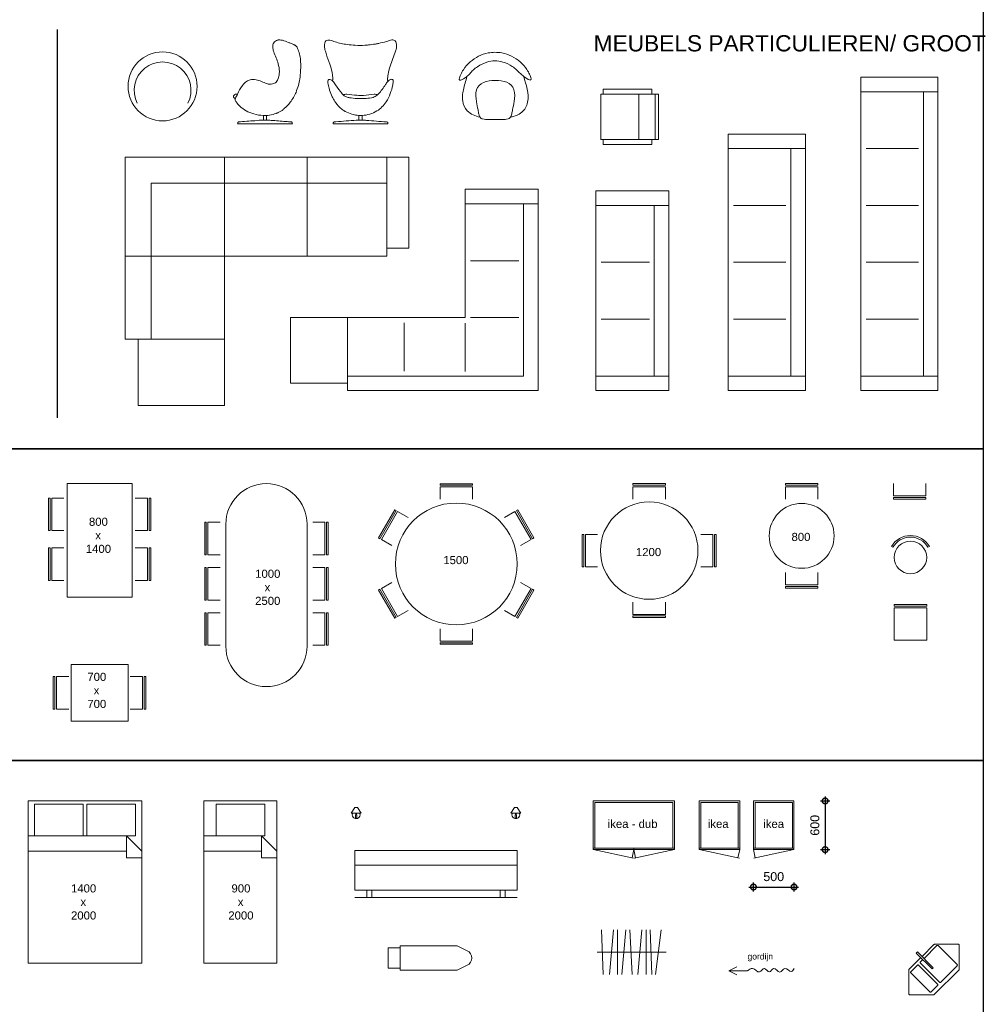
# Model space of a CAD drawing. Header units: millimetres. Extents: x 0 to 10560344, y -63228 to 177747.
# Tile 86 of 125: x 112570 to 124436, y -24483 to -12358. Entities that reach past the tile are written whole.
import ezdxf

# ---------------------------------------------------------------- set-up
doc = ezdxf.new("R2010")
doc.units = ezdxf.units.MM
doc.layers.add('00-hulplijnen', color=2, linetype='Continuous', plot=False)
doc.layers.add('Z00-kader', color=2, linetype='Continuous', plot=False)
doc.layers.add('008', color=8, linetype='Continuous', lineweight=9)
doc.layers.add('70-losse inrichting', color=11, linetype='Continuous')
doc.layers.add('xx HIDDEN', color=30, linetype='Continuous', lineweight=0, plot=False)
doc.styles.add('00_50', font='swiss.ttf', dxfattribs={"height": 80})
doc.styles.add('01_50', font='swiss.ttf', dxfattribs={"height": 110})
doc.styles.add('03_50', font='swiss.ttf', dxfattribs={"height": 200})
doc.dimstyles.new('2_50', dxfattribs={"dimscale": 700, "dimtxt": 100, "dimasz": 0.2, "dimexe": 0.08, "dimexo": 0.08, "dimgap": 0.1, "dimtad": 1, "dimtoh": 1, "dimdec": 0, "dimzin": 0, "dimdsep": 46, "dimtxsty": '01_50', "dimblk": 'DOTSMALL', "dimcen": 0.05, "dimdle": 0.08, "dimclrd": 256, "dimclre": 256, "dimclrt": 256, "dimadec": 0, "dimazin": 0, "dimtfac": 1, "dimtdec": 0, "dimtix": 1, "dimtmove": 2, "dimatfit": 0, "dimldrblk": 'DOTSMALL', "dimfxl": 0.08, "dimfxlon": 1, "dimtolj": 1, "dimtzin": 0, "dimlwe": -1, "dimarcsym": 0})

# ---------------------------------------------------------------- blocks, each defined once
blk = doc.blocks.new('tafel4')
at = {"layer": '008'}
for points in [[(-300, 1100), (500, 1100), (500, -300), (-300, -300)], [(-529, 521), (-509, 521), (-509, 921), (-529, 921)], [(729, 521), (709, 521), (709, 921), (729, 921)], [(-529, -91), (-509, -91), (-509, 309), (-529, 309)], [(729, -91), (709, -91), (709, 309), (729, 309)]]:
    blk.add_lwpolyline(points, close=True, dxfattribs=at)
for points in [[(-339, 921), (-489, 921), (-489, 521), (-339, 521)], [(539, 921), (689, 921), (689, 521), (539, 521)], [(-339, 309), (-489, 309), (-489, -91), (-339, -91)], [(539, 309), (689, 309), (689, -91), (539, -91)]]:
    blk.add_lwpolyline(points, dxfattribs=at)
blk = doc.blocks.new('spoelbak hoek')
at = {"layer": '008'}
for points in [[(96552, 39864, -0.198912), (96545, 39867), (96268, 40144, -0.198912), (96265, 40151), (96265, 40420, -0.414214), (96275, 40430), (96544, 40430, -0.198912), (96551, 40427), (96682, 40296)], [(96584, 40347), (96524, 40407, 0.414214), (96510, 40407), (96298, 40195, 0.414214), (96298, 40181), (96371, 40108, 0.414214), (96385, 40108), (96598, 40320, 0.414214), (96598, 40334), (96584, 40347)], [(96659, 40273), (96633, 40299, 0.414214), (96619, 40299), (96407, 40086, 0.414214), (96407, 40072), (96590, 39889, 0.414214), (96604, 39889), (96816, 40102, 0.414214), (96816, 40116), (96673, 40258)], [(96696, 40281), (96828, 40150, -0.198912), (96831, 40143), (96831, 39874, -0.414214), (96821, 39864), (96552, 39864)]]:
    blk.add_lwpolyline(points, format="xyb", dxfattribs=at)
blk.add_lwpolyline([(96555, 40169), (96569, 40155), (96746, 40331), (96732, 40346)], close=True, dxfattribs=at)
blk = doc.blocks.new('stoel - eenvoudig - rond')
at = {"layer": '008'}
for points in [[(-216, 125), (-234, 135)], [(216, 125), (234, 135)]]:
    blk.add_lwpolyline(points, dxfattribs=at)
blk.add_circle((0, 0), 200, dxfattribs=at)
for radius in [270, 250]:
    blk.add_arc((0, 0), radius, 30.1157, 149.8843, dxfattribs=at)
blk = doc.blocks.new('stoel - eenvoudig - recht')
at = {"layer": '008'}
for p, q in [((-400, 420), (-400, 440)), ((-400, 440), (0, 440)), ((0, 420), (-400, 420)), ((-400, 0), (-400, 400)), ((-400, 400), (0, 400)), ((0, 440), (0, 420)), ((0, 400), (0, 0)), ((0, 0), (-400, 0))]:
    blk.add_line(p, q, dxfattribs=at)
blk = doc.blocks.new('barkruk recht')
at = {"layer": '008'}
blk.add_lwpolyline([(0, -200), (20, -200), (20, 200), (0, 200)], close=True, dxfattribs=at)
blk.add_lwpolyline([(190, 200), (40, 200), (40, -200), (190, -200)], dxfattribs=at)
blk = doc.blocks.new('tafel - uitschuifbaar met ronde hoeken')
at = {"layer": '008'}
blk.add_lwpolyline([(500, 2000), (500, 500, -1), (-500, 500), (-500, 2000, -1)], format="xyb", close=True, dxfattribs=at)
at = {"layer": '008', "xscale": -1, "rotation": 180}
for p in [(-760, 1824), (-760, 1266), (-760, 709)]:
    blk.add_blockref('barkruk recht', p, dxfattribs=at)
at = {"layer": '008', "rotation": 180}
for p in [(760, 1824), (760, 1266), (760, 709)]:
    blk.add_blockref('barkruk recht', p, dxfattribs=at)
blk = doc.blocks.new('ronde tafel 4')
at = {"layer": '008', "linetype": 'Continuous'}
blk.add_circle((0, 0), 600, dxfattribs=at)
at = {"layer": '008'}
for p, rotation in [((0, 825), 270), ((825, 0), 179.9999999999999), ((0, -825), 89.99999999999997)]:
    blk.add_blockref('barkruk recht', p, dxfattribs=dict(at, rotation=rotation))
blk.add_blockref('barkruk recht', (-825, 0), dxfattribs=at)
blk = doc.blocks.new('ronde tafel 6')
at = {"layer": '008', "linetype": 'Continuous'}
blk.add_circle((0, 0), 750, dxfattribs=at)
at = {"layer": '008'}
for p, rotation in [((0, 989), 270), ((-857, 495), 329.9999999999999), ((857, 495), 209.9999999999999), ((-857, -495), 29.99999999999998), ((857, -495), 149.9999999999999), ((0, -989), 89.99999999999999)]:
    blk.add_blockref('barkruk recht', p, dxfattribs=dict(at, rotation=rotation))
blk = doc.blocks.new('1400x2000')
at = {"layer": '008'}
for points in [[(0, 2000), (0, 0), (-1400, 0), (-1400, 2000), (0, 2000)], [(0, 1300), (-190, 1300), (-190, 1570), (0, 1380), (0, 1300)]]:
    blk.add_lwpolyline(points, dxfattribs=at)
for points in [[(-1322, 1570), (-722, 1570), (-722, 1960), (-1322, 1960)], [(-78, 1570), (-678, 1570), (-678, 1960), (-78, 1960)], [(-190, 1380), (-1400, 1380), (-1400, 1570), (-190, 1570)]]:
    blk.add_lwpolyline(points, close=True, dxfattribs=at)
blk = doc.blocks.new('900x2000')
at = {"layer": '008'}
for points in [[(0, 0), (-900, 0), (-900, 2000), (0, 2000)], [(-150, 1570), (-750, 1570), (-750, 1960), (-150, 1960)], [(-190, 1380), (-900, 1380), (-900, 1570), (-190, 1570)]]:
    blk.add_lwpolyline(points, close=True, dxfattribs=at)
blk.add_lwpolyline([(0, 1300), (-190, 1300), (-190, 1570), (0, 1380), (0, 1300)], dxfattribs=at)
blk = doc.blocks.new('hangkleding')
at = {"layer": '008'}
for p, q in [((-796, 275), (-772, -275)), ((-696, -275), (-646, 275)), ((-596, 275), (-596, -275)), ((-546, -275), (-496, 275)), ((-446, 275), (-418, -275)), ((-346, -275), (-296, 275)), ((-246, 275), (-246, -275)), ((-846, 0), (0, 0))]:
    blk.add_line(p, q, dxfattribs=at)
for points in [[(-196, 275), (-174, -275)], [(-130, -275), (-59, 275)]]:
    blk.add_lwpolyline(points, dxfattribs=at)
blk = doc.blocks.new('ronde stoel')
at = {"layer": '008'}
blk.add_circle((33, 37), 425, dxfattribs=at)
blk.add_arc((0, 0), 350, 290.9222, 164.9194, dxfattribs=at)
blk = doc.blocks.new('egg chair - boven')
at = {"layer": '008'}
for p, q in [((-343, 531), (-343, 531)), ((-340, 533), (-340, 533)), ((-340, 533), (-340, 533)), ((356, 533), (356, 533)), ((356, 533), (356, 533)), ((360, 531), (360, 531)), ((-27, 2), (-27, 2))]:
    blk.add_line(p, q, dxfattribs=at)
for points in [[(-299, 711), (-236, 766), (-158, 805), (-76, 821)], [(-76, 821), (-49, 826), (-21, 829), (6, 829)], [(93, 821), (64, 827), (35, 829), (6, 829)], [(316, 711), (253, 766), (174, 805), (93, 821)], [(-415, 557), (-406, 577), (-395, 597), (-383, 616)], [(-383, 616), (-360, 651), (-331, 684), (-299, 711)], [(-284, 589), (-277, 597), (-270, 605), (-262, 612)], [(-262, 612), (-245, 627), (-227, 641), (-209, 653)], [(-209, 653), (-173, 677), (-134, 695), (-94, 708)], [(-94, 708), (-62, 718), (-28, 725), (6, 726)], [(105, 708), (73, 718), (40, 725), (6, 726)], [(220, 653), (185, 677), (146, 695), (105, 708)], [(273, 612), (257, 627), (239, 641), (220, 653)], [(295, 589), (288, 597), (281, 605), (273, 612)], [(400, 616), (376, 651), (348, 684), (316, 711)], [(432, 557), (423, 577), (412, 597), (400, 616)], [(-434, 501), (-434, 498), (-437, 493), (-432, 492)], [(-434, 501), (-433, 512), (-429, 520), (-427, 528)], [(-432, 492), (-426, 467), (-339, 531), (-321, 549)], [(-427, 528), (-423, 537), (-420, 547), (-415, 557)], [(-340, 533), (-352, 477), (-372, 424), (-384, 367)], [(-321, 549), (-296, 577), (-289, 583), (-284, 589)], [(338, 549), (307, 577), (301, 583), (295, 589)], [(449, 492), (443, 467), (356, 531), (338, 549)], [(360, 531), (387, 426), (432, 323), (407, 213)], [(444, 528), (440, 537), (437, 547), (432, 557)], [(451, 501), (450, 512), (446, 520), (444, 528)], [(451, 501), (451, 498), (454, 493), (449, 492)], [(-384, 367), (-389, 345), (-393, 320), (-394, 297)], [(-223, 223), (-231, 269), (-237, 322), (-222, 367)], [(-222, 367), (-209, 410), (-177, 442), (-136, 459)], [(-136, 459), (-92, 478), (-44, 481), (4, 481)], [(4, 481), (5, 481), (6, 481), (7, 481)], [(13, 481), (11, 481), (9, 481), (7, 481)], [(153, 459), (109, 478), (60, 481), (13, 481)], [(239, 367), (225, 410), (194, 442), (153, 459)], [(240, 223), (248, 269), (254, 322), (239, 367)], [(-394, 297), (-394, 286), (-394, 275), (-394, 264)], [(-394, 264), (-393, 252), (-393, 242), (-391, 231)], [(-391, 231), (-386, 193), (-371, 144), (-337, 111)], [(-223, 222), (-223, 222), (-223, 223), (-223, 223)], [(-204, 120), (-211, 154), (-218, 187), (-223, 222)], [(221, 120), (228, 154), (235, 187), (240, 222)], [(240, 222), (240, 222), (240, 223), (240, 223)], [(407, 213), (396, 162), (375, 122), (334, 89)], [(-337, 111), (-293, 67), (-239, 44), (-180, 31)], [(-195, 69), (-198, 86), (-201, 103), (-204, 120)], [(-189, 47), (-191, 54), (-193, 62), (-195, 69)], [(-180, 31), (-185, 38), (-187, 43), (-189, 47)], [(-179, 30), (-180, 30), (-180, 31), (-180, 31)], [(-179, 30), (-175, 25), (-170, 19), (-164, 15)], [(-149, 9), (-154, 11), (-160, 12), (-164, 15)], [(-112, 3), (-123, 4), (-137, 6), (-149, 9)], [(-72, 0), (-85, 1), (-99, 2), (-112, 3)], [(-46, 0), (-55, 0), (-63, 0), (-72, 0)], [(0, 0), (-25, 0), (-45, 0), (-46, 0)], [(0, 0), (32, -1), (61, 0), (63, 0)], [(63, 0), (71, 0), (80, 0), (88, 0)], [(88, 0), (102, 1), (116, 2), (129, 3)], [(129, 3), (140, 4), (154, 6), (166, 9)], [(166, 9), (171, 11), (177, 12), (181, 15)], [(196, 30), (192, 25), (187, 19), (181, 15)], [(270, 52), (247, 42), (221, 32), (196, 30)], [(196, 30), (197, 30), (197, 31), (197, 31)], [(197, 31), (202, 38), (204, 43), (205, 47)], [(205, 47), (208, 54), (210, 62), (211, 69)], [(211, 69), (215, 86), (218, 103), (221, 120)], [(334, 89), (315, 74), (292, 61), (270, 52)]]:
    blk.add_open_spline(points, degree=3, dxfattribs=at)
blk = doc.blocks.new('aanzicht bed met bedlampjes')
at = {"layer": '008'}
for points in [[(-923, 1040), (-923, 1040), (-923, 1040), (-966, 1110), (-1000, 1110), (-1000, 1110), (-1043, 1040), (-1043, 1040), (-1043, 1040)], [(923, 1040), (923, 1040), (923, 1040), (966, 1110), (1000, 1110), (1000, 1110), (1043, 1040), (1043, 1040), (1043, 1040)], [(-921, 1040), (-921, 1038), (-1045, 1038), (-1045, 1040), (-921, 1040)], [(921, 1040), (921, 1038), (1045, 1038), (1045, 1040), (921, 1040)]]:
    blk.add_lwpolyline(points, dxfattribs=at)
for points in [[(-990, 982), (-990, 1018), (-976, 1018), (-976, 1018), (-976, 982, -0.583446)], [(990, 982), (990, 1018), (976, 1018), (976, 1018), (976, 982, 0.583446)]]:
    blk.add_lwpolyline(points, format="xyb", close=True, dxfattribs=at)
for points in [[(-980, 1038), (-986, 1038), (-986, 1018), (-980, 1018)], [(980, 1038), (986, 1038), (986, 1018), (980, 1018)], [(-1000, 580), (1000, 580), (1000, 90), (-1000, 90)], [(-1000, 580), (1000, 580), (1000, 400), (-1000, 400)], [(-850, 90), (-792, 90), (-792, 0), (-850, 0)], [(792, 90), (850, 90), (850, 0), (792, 0)]]:
    blk.add_lwpolyline(points, close=True, dxfattribs=at)
for centre in [(-983, 1020), (983, 1020)]:
    blk.add_arc(centre, 48, 164.9299, 15.0701, dxfattribs=at)
at = {"layer": 'xx HIDDEN', "linetype": 'Continuous'}
blk.add_lwpolyline([(1000, 0), (-1000, 0)], dxfattribs=at)
blk = doc.blocks.new('tafel2')
at = {"layer": '008'}
for points in [[(-300, 700), (400, 700), (400, 0), (-300, 0)], [(-520, 150), (-500, 150), (-500, 550), (-520, 550)], [(618, 150), (598, 150), (598, 550), (618, 550)]]:
    blk.add_lwpolyline(points, close=True, dxfattribs=at)
for points in [[(-330, 550), (-480, 550), (-480, 150), (-330, 150)], [(428, 550), (578, 550), (578, 150), (428, 150)]]:
    blk.add_lwpolyline(points, dxfattribs=at)
blk = doc.blocks.new('rond 2')
at = {"layer": '008', "linetype": 'Continuous'}
blk.add_circle((0, 0), 400, dxfattribs=at)
at = {"layer": '008', "xscale": -1, "rotation": 180}
blk.add_blockref('barkruk recht', (-643, 0), dxfattribs=at)
at = {"layer": '008', "rotation": 180}
blk.add_blockref('barkruk recht', (643, 0), dxfattribs=at)
blk = doc.blocks.new('ikeakast enkel')
at = {"layer": '008'}
for points in [[(0, -600), (0, 0), (500, 0), (500, -600)], [(0, -600), (0, 0), (500, 0), (500, -600)], [(20, -580), (20, -20), (480, -20), (480, -580)]]:
    blk.add_lwpolyline(points, close=True, dxfattribs=at)
at = {"layer": '008', "linetype": 'Continuous'}
for points in [[(20, -580), (0, -580)], [(500, -600), (478, -702)], [(480, -580), (500, -580)]]:
    blk.add_lwpolyline(points, dxfattribs=at)
at = {"layer": '008'}
blk.add_lwpolyline([(0, -600), (496, -706)], dxfattribs=at)
blk = doc.blocks.new('ikeakast dubbel')
at = {"layer": '008'}
for points in [[(1000, -600), (1000, 0), (0, 0), (0, -600)], [(980, -580), (980, -20), (20, -20), (20, -580)]]:
    blk.add_lwpolyline(points, close=True, dxfattribs=at)
at = {"layer": '008', "linetype": 'Continuous'}
for points in [[(20, -580), (0, -580)], [(500, -600), (478, -702)], [(500, -600), (500, -580)], [(500, -600), (522, -702)], [(980, -580), (1000, -580)]]:
    blk.add_lwpolyline(points, dxfattribs=at)
at = {"layer": '008'}
for points in [[(0, -600), (496, -706)], [(1000, -600), (504, -706)]]:
    blk.add_lwpolyline(points, dxfattribs=at)
blk = doc.blocks.new('egg chair - zijkant')
at = {"layer": '008'}
blk.add_line((-337, 8), (337, 8), dxfattribs=at)
for points in [[(98, 982), (96, 975), (95, 969), (95, 962)], [(108, 1003), (104, 996), (101, 990), (98, 982)], [(154, 1037), (136, 1034), (120, 1021), (108, 1003)], [(163, 1039), (160, 1038), (157, 1038), (154, 1037)], [(206, 1037), (192, 1039), (177, 1041), (163, 1039)], [(215, 1035), (212, 1036), (209, 1036), (206, 1037)], [(288, 1009), (266, 1019), (240, 1029), (215, 1035)], [(325, 994), (313, 1000), (300, 1004), (288, 1009)], [(363, 976), (351, 984), (338, 989), (325, 994)], [(370, 973), (367, 974), (365, 975), (363, 976)], [(395, 952), (384, 965), (377, 970), (370, 973)], [(95, 962), (94, 945), (98, 928), (102, 912)], [(102, 912), (104, 906), (106, 899), (108, 893)], [(108, 893), (125, 844), (149, 796), (163, 746)], [(436, 809), (430, 858), (414, 909), (395, 952)], [(163, 746), (171, 718), (176, 685), (177, 653)], [(439, 663), (442, 713), (441, 766), (436, 809)], [(177, 653), (178, 637), (176, 620), (173, 604)], [(428, 558), (433, 591), (437, 627), (439, 663)], [(-269, 489), (-272, 485), (-275, 481), (-278, 478)], [(-229, 528), (-243, 517), (-258, 503), (-269, 489)], [(-228, 528), (-228, 528), (-229, 528), (-229, 528)], [(-183, 549), (-199, 545), (-214, 538), (-228, 528)], [(-109, 550), (-134, 555), (-158, 556), (-183, 549)], [(-74, 541), (-85, 544), (-97, 547), (-109, 550)], [(-8, 514), (-30, 523), (-52, 533), (-74, 541)], [(23, 501), (12, 505), (2, 509), (-8, 514)], [(41, 496), (35, 498), (29, 499), (23, 501)], [(109, 502), (89, 494), (64, 491), (41, 496)], [(145, 530), (135, 517), (121, 506), (109, 502)], [(158, 554), (155, 546), (150, 538), (145, 530)], [(173, 604), (170, 587), (164, 569), (158, 554)], [(411, 479), (419, 505), (423, 531), (428, 558)], [(-365, 370), (-374, 367), (-380, 362), (-386, 352)], [(-340, 372), (-348, 372), (-358, 372), (-365, 370)], [(-340, 372), (-341, 369), (-342, 366), (-343, 363)], [(-339, 372), (-339, 372), (-340, 372), (-340, 372)], [(-278, 478), (-304, 442), (-324, 408), (-339, 372)], [(312, 272), (341, 311), (364, 351), (382, 394)], [(382, 394), (393, 422), (403, 451), (411, 479)], [(-386, 352), (-387, 349), (-391, 345), (-388, 343)], [(-387, 336), (-387, 338), (-387, 340), (-388, 343)], [(-368, 318), (-378, 321), (-384, 326), (-387, 336)], [(-369, 305), (-372, 307), (-369, 310), (-368, 313)], [(-369, 305), (-370, 303), (-368, 299), (-367, 296)], [(-368, 313), (-369, 314), (-368, 316), (-368, 318)], [(-368, 318), (-365, 321), (-350, 348), (-348, 352)], [(-367, 296), (-362, 285), (-354, 274), (-346, 263)], [(-348, 352), (-347, 355), (-345, 358), (-344, 361)], [(-346, 263), (-326, 237), (-301, 213), (-273, 193)], [(-343, 363), (-344, 362), (-344, 361), (-344, 361)], [(242, 198), (259, 212), (277, 231), (292, 248)], [(292, 248), (299, 256), (305, 263), (312, 272)], [(-273, 193), (-245, 173), (-216, 158), (-188, 146)], [(-188, 146), (-172, 139), (-154, 132), (-138, 128)], [(-138, 128), (-101, 117), (-59, 110), (-20, 109)], [(56, 113), (86, 117), (113, 125), (138, 135)], [(138, 135), (142, 136), (145, 137), (148, 139)], [(148, 139), (159, 143), (170, 148), (180, 154)], [(180, 154), (190, 160), (200, 166), (210, 172)], [(210, 172), (221, 180), (231, 187), (242, 198)], [(-336, 15), (-336, 13), (-336, 11), (-337, 8)], [(-334, 24), (-335, 22), (-335, 18), (-336, 15)], [(-325, 29), (-329, 29), (-333, 29), (-334, 24)], [(-123, 45), (-190, 40), (-260, 34), (-325, 29)], [(-20, 53), (-55, 51), (-88, 48), (-123, 45)], [(-20, 109), (-20, 90), (-20, 72), (-20, 53)], [(18, 109), (6, 109), (-7, 109), (-20, 109)], [(18, 53), (6, 53), (-7, 53), (-20, 53)], [(56, 113), (45, 111), (27, 110), (18, 109)], [(18, 109), (19, 90), (18, 72), (18, 53)], [(18, 53), (36, 52), (56, 50), (75, 49)], [(75, 49), (133, 44), (198, 39), (255, 35)], [(255, 35), (278, 33), (302, 31), (326, 29)], [(326, 29), (330, 29), (334, 29), (335, 24)], [(335, 24), (336, 23), (336, 21), (336, 19)], [(336, 19), (336, 15), (337, 12), (337, 8)]]:
    blk.add_open_spline(points, degree=3, dxfattribs=at)
blk = doc.blocks.new('egg chair - front')
at = {"layer": '008'}
blk.add_line((-337, 8), (336, 8), dxfattribs=at)
for points in [[(-442, 934), (-444, 950), (-444, 970), (-443, 987)], [(-443, 987), (-442, 992), (-441, 997), (-440, 1002)], [(-440, 1002), (-438, 1011), (-435, 1020), (-426, 1027)], [(-426, 1027), (-421, 1031), (-412, 1035), (-405, 1037)], [(-405, 1037), (-396, 1038), (-386, 1036), (-377, 1035)], [(-377, 1035), (-356, 1031), (-336, 1022), (-315, 1016)], [(-315, 1016), (-290, 1008), (-265, 1001), (-239, 995)], [(-239, 995), (-216, 990), (-191, 987), (-166, 983)], [(-166, 983), (-133, 978), (-100, 975), (-65, 973)], [(-65, 973), (-26, 971), (15, 971), (51, 974)], [(51, 974), (67, 975), (82, 976), (97, 977)], [(97, 977), (125, 980), (154, 984), (182, 989)], [(182, 989), (196, 992), (210, 994), (223, 997)], [(223, 997), (255, 1003), (286, 1011), (317, 1020)], [(317, 1020), (340, 1027), (362, 1035), (386, 1039)], [(386, 1039), (393, 1040), (402, 1040), (409, 1038)], [(409, 1038), (422, 1034), (434, 1022), (438, 1007)], [(438, 1007), (438, 1007), (439, 1006), (439, 1005)], [(439, 1005), (445, 979), (444, 949), (438, 923)], [(-434, 902), (-438, 913), (-440, 922), (-442, 934)], [(-425, 872), (-428, 882), (-431, 892), (-434, 902)], [(-378, 740), (-392, 784), (-412, 829), (-425, 872)], [(423, 877), (402, 816), (376, 756), (357, 693)], [(438, 923), (434, 907), (428, 892), (423, 877)], [(-351, 642), (-357, 676), (-368, 707), (-378, 740)], [(-347, 615), (-348, 623), (-350, 633), (-351, 642)], [(-344, 536), (-343, 561), (-343, 593), (-347, 615)], [(344, 645), (341, 631), (339, 617), (336, 602)], [(357, 693), (353, 677), (348, 661), (344, 645)], [(-400, 542), (-407, 542), (-406, 533), (-404, 529)], [(-404, 529), (-403, 506), (-396, 481), (-391, 458)], [(-390, 552), (-395, 550), (-399, 548), (-400, 542)], [(-344, 536), (-354, 544), (-374, 555), (-390, 552)], [(-344, 536), (-344, 535), (-343, 534), (-342, 533)], [(-342, 533), (-328, 520), (-318, 503), (-308, 487)], [(-308, 487), (-285, 451), (-246, 403), (-234, 387)], [(220, 376), (252, 408), (282, 449), (308, 491)], [(334, 526), (326, 517), (315, 502), (308, 491)], [(333, 565), (333, 552), (332, 538), (334, 526)], [(336, 602), (335, 591), (334, 578), (333, 565)], [(353, 543), (346, 538), (340, 533), (334, 526)], [(367, 551), (362, 549), (357, 546), (353, 543)], [(398, 546), (393, 558), (377, 554), (367, 551)], [(402, 538), (403, 522), (399, 501), (396, 485)], [(398, 546), (401, 545), (403, 541), (402, 538)], [(-391, 458), (-388, 446), (-385, 433), (-381, 421)], [(-381, 421), (-373, 393), (-361, 365), (-348, 338)], [(-215, 365), (-222, 372), (-228, 380), (-234, 387)], [(-215, 365), (-210, 366), (-203, 366), (-196, 368)], [(-215, 365), (-215, 363), (-213, 362), (-212, 361)], [(-196, 368), (-188, 370), (-180, 372), (-170, 371)], [(-170, 371), (-130, 369), (-87, 360), (-46, 357)], [(36, 356), (82, 358), (125, 368), (168, 371)], [(168, 371), (176, 372), (183, 371), (191, 369)], [(191, 369), (192, 368), (194, 368), (195, 367)], [(195, 367), (200, 366), (204, 366), (209, 365)], [(209, 365), (207, 363), (206, 362), (204, 361)], [(209, 365), (213, 368), (217, 372), (220, 376)], [(365, 378), (352, 343), (337, 312), (313, 276)], [(396, 485), (389, 447), (378, 413), (365, 378)], [(-348, 338), (-340, 320), (-328, 300), (-317, 283)], [(-317, 283), (-301, 257), (-280, 232), (-258, 211)], [(-212, 361), (-211, 360), (-211, 359), (-210, 359)], [(-210, 359), (-210, 359), (-210, 358), (-210, 358)], [(-210, 358), (-204, 351), (-198, 350), (-193, 347)], [(-193, 347), (-182, 341), (-169, 334), (-155, 331)], [(-155, 331), (-149, 330), (-143, 329), (-137, 328)], [(-137, 328), (-108, 322), (-74, 320), (-44, 318)], [(-46, 357), (-19, 355), (9, 355), (36, 356)], [(-44, 318), (-6, 317), (32, 318), (68, 320)], [(68, 320), (98, 322), (126, 325), (153, 332)], [(153, 332), (171, 337), (189, 346), (203, 359)], [(313, 275), (282, 232), (249, 193), (202, 165)], [(204, 361), (204, 360), (203, 360), (203, 359)], [(313, 276), (313, 276), (313, 275), (313, 275)], [(-258, 211), (-243, 196), (-230, 185), (-215, 176)], [(-215, 176), (-210, 172), (-203, 169), (-198, 164)], [(-198, 164), (-195, 163), (-191, 161), (-188, 159)], [(-188, 159), (-136, 130), (-80, 113), (-20, 109)], [(202, 165), (146, 132), (84, 113), (19, 109)], [(-331, 28), (-338, 26), (-335, 16), (-337, 8)], [(-318, 29), (-322, 29), (-328, 29), (-331, 28)], [(-303, 31), (-306, 30), (-313, 30), (-318, 29)], [(-55, 51), (-133, 45), (-222, 37), (-303, 31)], [(-20, 53), (-29, 52), (-43, 51), (-55, 51)], [(-20, 109), (-20, 90), (-20, 72), (-20, 53)], [(19, 109), (6, 109), (-7, 109), (-20, 109)], [(19, 53), (6, 53), (-7, 53), (-20, 53)], [(19, 109), (19, 90), (19, 71), (19, 53)], [(19, 53), (36, 52), (55, 50), (73, 49)], [(73, 49), (152, 43), (239, 35), (316, 30)], [(316, 30), (317, 30), (319, 29), (321, 29)], [(321, 29), (326, 29), (331, 29), (334, 25)], [(334, 25), (334, 25), (334, 25), (334, 25)], [(334, 25), (336, 20), (336, 14), (336, 8)]]:
    blk.add_open_spline(points, degree=3, dxfattribs=at)
blk = doc.blocks.new('5-zits groot')
at = {"layer": '008', "linetype": 'Continuous'}
for points in [[(0, 3860), (950, 3860), (950, 3680), (0, 3680)], [(0, 3680), (770, 3680), (770, 180), (0, 180)], [(770, 3680), (950, 3680), (950, 180), (770, 180)], [(0, 180), (950, 180), (950, 0), (0, 0)]]:
    blk.add_lwpolyline(points, close=True, dxfattribs=at)
for points in [[(711, 2980), (66, 2980)], [(711, 2280), (66, 2280)], [(711, 1580), (66, 1580)], [(711, 880), (66, 880)]]:
    blk.add_lwpolyline(points, dxfattribs=at)
blk = doc.blocks.new('4-zits - groot')
at = {"layer": '008', "linetype": 'Continuous'}
for points in [[(0, 3160), (950, 3160), (950, 2980), (0, 2980)], [(0, 2980), (770, 2980), (770, 180), (0, 180)], [(770, 2980), (950, 2980), (950, 180), (770, 180)], [(0, 180), (950, 180), (950, 0), (0, 0)]]:
    blk.add_lwpolyline(points, close=True, dxfattribs=at)
for points in [[(711, 2280), (66, 2280)], [(711, 1580), (66, 1580)], [(711, 880), (66, 880)]]:
    blk.add_lwpolyline(points, dxfattribs=at)
blk = doc.blocks.new('3-zits groot')
at = {"layer": '008', "linetype": 'Continuous'}
for points in [[(0, 2460), (900, 2460), (900, 2280), (0, 2280)], [(0, 2280), (720, 2280), (720, 180), (0, 180)], [(720, 2280), (900, 2280), (900, 180), (720, 180)], [(0, 180), (900, 180), (900, 0), (0, 0)]]:
    blk.add_lwpolyline(points, close=True, dxfattribs=at)
for points in [[(661, 1580), (66, 1580)], [(661, 880), (66, 880)]]:
    blk.add_lwpolyline(points, dxfattribs=at)
blk = doc.blocks.new('dikke bank - groot')
at = {"layer": '008'}
for points in [[(-1220, 2240), (-160, 2240), (-160, 3060), (-1220, 3060)], [(0, 1220), (0, 2240), (-1220, 2240), (-1220, 1220)], [(0, 1220), (0, 2240), (-320, 2240), (-320, 1220)], [(-2240, 0), (-1220, 0), (-1220, 1220), (-2240, 1220)], [(0, 0), (0, 1220), (-1220, 1220), (-1220, 0)], [(-3220, 0), (-2240, 0), (-2240, 320), (-3220, 320)], [(-2240, 0), (-1220, 0), (-1220, 320), (-2240, 320)]]:
    blk.add_lwpolyline(points, close=True, dxfattribs=at)
at = {"layer": '008', "linetype": 'Continuous'}
for points in [[(-3220, 1220), (-2240, 1220), (-2240, 0), (-3220, 0)], [(-1220, 320), (-1220, 0), (0, 0), (0, 1220), (-320, 1220), (-320, 320)], [(-3490, 1120), (-3220, 1120), (-3220, 0), (-3490, 0)]]:
    blk.add_lwpolyline(points, close=True, dxfattribs=at)
at = {"layer": '008'}
blk.add_lwpolyline([(-3490, 1120), (-3490, 0), (-3220, 0)], dxfattribs=at)
blk = doc.blocks.new('hoekbank met poef - groot')
at = {"layer": '008', "linetype": 'Continuous'}
for points in [[(-900, 2480), (0, 2480), (0, 2300), (-900, 2300)], [(-2350, 180), (-2350, 900), (-900, 900), (-900, 2300), (-180, 2300), (-180, 180)], [(-2350, 180), (-180, 180), (-180, 2300), (0, 2300), (0, 0), (-2350, 0)], [(-3050, 900), (-2350, 900), (-2350, 90), (-3050, 90)]]:
    blk.add_lwpolyline(points, close=True, dxfattribs=at)
for points in [[(-239, 1600), (-834, 1600)], [(-239, 900), (-834, 900)], [(-1650, 239), (-1650, 834)], [(-900, 235), (-900, 830)]]:
    blk.add_lwpolyline(points, dxfattribs=at)
blk = doc.blocks.new('design stoel - recht')
at = {"layer": '008', "linetype": 'Continuous'}
for points in [[(-280, 30), (-340, 30), (-340, 630), (-280, 630)], [(-280, 670), (280, 670), (280, 710), (-280, 710)], [(280, 470), (-280, 470), (-280, 670), (280, 670)], [(280, 30), (340, 30), (340, 630), (280, 630)], [(-280, 0), (280, 0), (280, 470), (-280, 470)]]:
    blk.add_lwpolyline(points, close=True, dxfattribs=at)
blk = doc.blocks.new('_DotSmall')
at = {"color": 0, "linetype": 'ByBlock', "const_width": 0.5}
blk.add_lwpolyline([(-0.0625, 0, 1), (0.0625, 0, 1)], format="xyb", close=True, dxfattribs=at)
blk = doc.blocks.new('*D292')
at = {"layer": '00-hulplijnen', "linetype": 'Continuous', "lineweight": -2, "transparency": 16777216}
blk.add_line((122488, -21923), (122488, -22635), dxfattribs=at)
at = {"layer": '00-hulplijnen', "transparency": 16777216}
for p, q in [((122432, -21979), (122544, -21979)), ((122432, -22579), (122544, -22579))]:
    blk.add_line(p, q, dxfattribs=at)
at = {"layer": 'Defpoints', "color": 0, "linetype": 'Continuous', "transparency": 16777216}
for p in [(122105, -21979), (122105, -22579), (122488, -22579)]:
    blk.add_point(p, dxfattribs=at)
at = {"layer": '00-hulplijnen', "linetype": 'Continuous', "lineweight": -2, "transparency": 16777216, "xscale": 140, "yscale": 140, "zscale": 140}
for p, rotation in [((122488, -21979), 90), ((122488, -22579), 270)]:
    blk.add_blockref('_DotSmall', p, dxfattribs=dict(at, rotation=rotation))
at = {"layer": '00-hulplijnen', "linetype": 'Continuous', "transparency": 16777216, "insert": (122362, -22279), "char_height": 110, "attachment_point": 5, "rotation": 90, "style": '01_50'}
blk.add_mtext('\\A1;600', dxfattribs=at)
blk = doc.blocks.new('*D293')
at = {"layer": '00-hulplijnen', "transparency": 16777216}
for p, q in [((121605, -23095), (121605, -22983)), ((122105, -23095), (122105, -22983))]:
    blk.add_line(p, q, dxfattribs=at)
at = {"layer": '00-hulplijnen', "linetype": 'Continuous', "lineweight": -2, "transparency": 16777216}
blk.add_line((121549, -23039), (122161, -23039), dxfattribs=at)
at = {"layer": 'Defpoints', "color": 0, "linetype": 'Continuous', "transparency": 16777216}
for p in [(122105, -23039), (121605, -23220), (122105, -23220)]:
    blk.add_point(p, dxfattribs=at)
at = {"layer": '00-hulplijnen', "linetype": 'Continuous', "lineweight": -2, "transparency": 16777216, "xscale": 140, "yscale": 140, "zscale": 140, "rotation": 180}
blk.add_blockref('_DotSmall', (121605, -23039), dxfattribs=at)
at = {"layer": '00-hulplijnen', "linetype": 'Continuous', "lineweight": -2, "transparency": 16777216, "xscale": 140, "yscale": 140, "zscale": 140}
blk.add_blockref('_DotSmall', (122105, -23039), dxfattribs=at)
at = {"layer": '00-hulplijnen', "linetype": 'Continuous', "transparency": 16777216, "insert": (121855, -22912), "char_height": 110, "attachment_point": 5, "style": '01_50'}
blk.add_mtext('\\A1;500', dxfattribs=at)
blk = doc.blocks.new('strijkplank')
at = {"layer": '008', "linetype": 'Continuous'}
blk.add_lwpolyline([(-150, 25), (-150, 275), (0, 275), (0, 25), (-150, 25)], dxfattribs=at)
blk.add_lwpolyline([(0, 150), (0, 300), (700, 300), (823, 240, -0.625093), (823, 60), (700, 0), (0, 0), (0, 150)], format="xyb", dxfattribs=at)

msp = doc.modelspace()

# ---------------------------------------------------------------- linework, layer by layer
at = {"layer": '00-hulplijnen', "linetype": 'Continuous'}
msp.add_lwpolyline([(113031.7, -12480.8), (113031.7, -17261.2)], dxfattribs=at)
at = {"layer": '008'}
for p, q in [((121300.2, -24071.9), (121400.2, -24021.9)), ((121529.9, -24071.9), (121300.2, -24071.9)), ((121300.2, -24071.9), (121400.2, -24121.9))]:
    msp.add_line(p, q, dxfattribs=at)
msp.add_spline([(122104.7, -24042.3), (122070.7, -24079.3), (121991.2, -24042.3), (121930.2, -24087.3), (121853.7, -24042.3), (121800.7, -24084.3), (121739.7, -24042.3), (121681.2, -24084.3), (121594.2, -24042.3), (121530.7, -24071.3)], degree=3, dxfattribs=at)
at = {"layer": 'Z00-kader', "linetype": 'Continuous'}
for points in [[(102467.1, -12236), (124435.7, -12236), (124435.7, -17642.1), (102467.1, -17642.1)], [(102467.1, -17642.1), (124435.7, -17642.1), (124435.7, -21482.5), (102467.1, -21482.5)], [(102467.1, -21482.5), (124435.7, -21482.5), (124435.7, -24599.7), (102467.1, -24599.7)]]:
    msp.add_lwpolyline(points, close=True, dxfattribs=at)

# ---------------------------------------------------------------- block references
at = {"layer": '008'}
for name, p, rotation in [('ronde stoel', (114329.8, -13229), 42.07919782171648), ('egg chair - boven', (118418.4, -13589.2), 0.2052727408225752), ('design stoel - recht', (119724.9, -13554.7), 270), ('dikke bank - groot', (113870.5, -14050.8), 180), ('barkruk recht', (123528.3, -18261.7), 90)]:
    msp.add_blockref(name, p, dxfattribs=dict(at, rotation=rotation))
for name, p in [('egg chair - zijkant', (115590.6, -13647)), ('egg chair - front', (116767.9, -13646.9)), ('5-zits groot', (122927.8, -16926.4)), ('4-zits - groot', (121294.5, -16926.4)), ('hoekbank met poef - groot', (118955.9, -16926.4)), ('3-zits groot', (119663.5, -16926.4)), ('tafel4', (113454.3, -19171.7)), ('tafel2', (113504.3, -20998.1)), ('1400x2000', (114074.9, -23978.9)), ('900x2000', (115738, -23978.9)), ('aanzicht bed met bedlampjes', (117696.5, -23168.9)), ('hangkleding', (120528.8, -23839.9)), ('strijkplank', (117257.1, -24063.5))]:
    msp.add_blockref(name, p, dxfattribs=at)
at = {"layer": '008', "linetype": 'Continuous'}
for name, p in [('tafel - uitschuifbaar met ronde hoeken', (115608.2, -20571.7)), ('ronde tafel 6', (117946, -19061.2)), ('ronde tafel 4', (120321.6, -18896.3)), ('stoel - eenvoudig - rond', (123538.4, -18980.4)), ('stoel - eenvoudig - recht', (123738.4, -20000.6))]:
    msp.add_blockref(name, p, dxfattribs=at)
at = {"layer": '008', "linetype": 'Continuous', "rotation": 270}
msp.add_blockref('rond 2', (122199, -18714.6), dxfattribs=at)
at = {"layer": '70-losse inrichting', "linetype": 'Continuous'}
for name, p in [('ikeakast dubbel', (119632.6, -21978.9)), ('ikeakast enkel', (120935.9, -21978.9))]:
    msp.add_blockref(name, p, dxfattribs=at)
at = {"layer": '70-losse inrichting', "linetype": 'Continuous', "xscale": -1}
msp.add_blockref('ikeakast enkel', (122104.6, -21978.9), dxfattribs=at)
at = {"layer": '70-losse inrichting', "xscale": 1.099999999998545, "yscale": 1.099999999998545, "zscale": 1.099999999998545, "rotation": 90}
msp.add_blockref('spoelbak hoek', (167990.8, -130258.6), dxfattribs=at)

# ---------------------------------------------------------------- texts
at = {"layer": '00-hulplijnen', "attachment_point": 1}
for s, insert, char_height, width, style in [('MEUBELS PARTICULIEREN/ GROOT', (119637.5, -12549.2), 200, 7890.897, '03_50'), ('{\\fSwis721 BT|b0|i0|c0|p34; 800\\P   x\\P1400}', (113384.4, -18491.2), 100, 1334.516, '01_50'), ('{\\fSwis721 BT|b0|i0|c0|p34;800}', (122073.9, -18677.6), 100, 1334.516, '01_50'), ('{\\fSwis721 BT|b0|i0|c0|p34;1200}', (120158.3, -18863.9), 100, 1334.516, '01_50'), ('{\\fSwis721 BT|b0|i0|c0|p34;1500}', (117786.5, -18963), 100, 1334.516, '01_50'), ('{\\fSwis721 BT|b0|i0|c0|p34;1000\\P   x\\P2500}', (115469.3, -19131.4), 100, 1334.516, '01_50'), ('{\\fSwis721 BT|b0|i0|c0|p34; 700\\P   x\\P 700}', (113364.4, -20401.2), 100, 1334.516, '01_50'), ('{\\fSwis721 BT|b0|i0|c0|p34;ikea - dub}', (119811, -22211.7), 100, 1334.516, '01_50'), ('{\\fSwis721 BT|b0|i0|c0|p34;ikea}', (121043.7, -22211.7), 100, 1334.516, '01_50'), ('{\\fSwis721 BT|b0|i0|c0|p34;ikea}', (121726.3, -22211.7), 100, 1334.516, '01_50'), ('{\\fSwis721 BT|b0|i0|c0|p34;1400\\P   x\\P2000}', (113202.2, -23006), 100, 1334.516, '01_50'), ('{\\fSwis721 BT|b0|i0|c0|p34; 900\\P   x\\P2000}', (115139.1, -23006), 100, 1334.516, '01_50')]:
    msp.add_mtext(s, dxfattribs=dict(at, insert=insert, char_height=char_height, width=width, style=style))
at = {"layer": '008', "insert": (121532.2, -23856.7), "char_height": 75, "width": 5032.185, "attachment_point": 1, "style": '00_50'}
msp.add_mtext('gordijn', dxfattribs=at)

# ---------------------------------------------------------------- dimensions: what is measured, and where the dimension line sits
at = {"layer": '00-hulplijnen', "linetype": 'Continuous'}
dim = msp.add_linear_dim(base=(122488.3, -22578.9), p1=(122104.6, -21978.9), p2=(122104.6, -22578.9), angle=90, dimstyle='2_50', dxfattribs=at)
dim.commit()
dim.dimension.update_dxf_attribs({"geometry": '*D292', "text_midpoint": (122361.7, -22278.9)})
dim = msp.add_linear_dim(base=(122104.6, -23038.9), p1=(121604.6, -23219.6), p2=(122104.6, -23219.6), dimstyle='2_50', dxfattribs=at)
dim.commit()
dim.dimension.update_dxf_attribs({"geometry": '*D293', "text_midpoint": (121854.6, -22912.4)})

doc.saveas('drawing.dxf')
